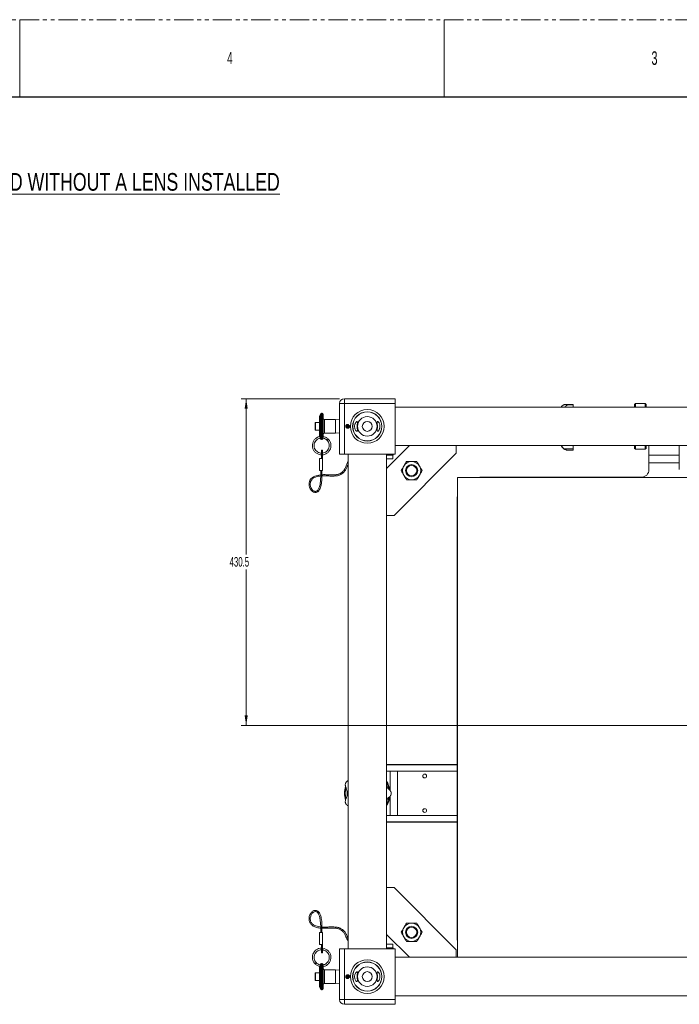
# Model space of a CAD drawing. Header units: millimetres. Extents: x 0 to 1118, y 0 to 864.
# Tile 9 of 10: x 559 to 776, y 539 to 864. Entities that reach past the tile are written whole.
import ezdxf

# ---------------------------------------------------------------- set-up
doc = ezdxf.new("R2010")
doc.units = ezdxf.units.MM
doc.linetypes.add('PHANTOM', pattern=[12.7, 6.35, -1.27, 1.27, -1.27, 1.27, -1.27])
doc.styles.add('SLDTEXTSTYLE0', font='TXT', dxfattribs={"width": 0.75})
doc.styles.add('SLDTEXTSTYLE1', font='TXT', dxfattribs={"width": 0.6})
doc.styles.add('SLDTEXTSTYLE3', font='TXT', dxfattribs={"width": 0.605})
doc.dimstyles.new('SLDDIMSTYLE0', dxfattribs={"dimtxt": 3.175, "dimasz": 3.302, "dimexe": 0, "dimexo": 0.0625, "dimgap": 0.79375, "dimtad": 0, "dimtih": 1, "dimtoh": 1, "dimdec": 1, "dimlfac": 4, "dimrnd": 1e-09, "dimzin": 12, "dimdsep": 46, "dimtxsty": 'SLDTEXTSTYLE3', "dimsah": 1, "dimcen": 0.09, "dimadec": 0, "dimazin": 3, "dimtfac": 1, "dimtofl": 0, "dimtmove": 0, "dimatfit": 3, "dimfxl": 1, "dimfrac": 2, "dimtolj": 1, "dimtzin": 12, "dimarcsym": 0})

# ---------------------------------------------------------------- blocks, each defined once
blk = doc.blocks.new('_D_3')
at = {"color": 7, "linetype": 'Continuous', "lineweight": 0}
for p, q in [((664.07, 738.76), (631.73, 738.76)), ((633.33, 738.76), (633.33, 687.39)), ((633.33, 631.13), (633.33, 682.51)), ((807.47, 631.13), (631.73, 631.13))]:
    blk.add_line(p, q, dxfattribs=at)
for points in [[(633.33, 738.76), (632.82, 735.46), (633.84, 735.46)], [(633.33, 631.13), (633.84, 634.44), (632.82, 634.44)]]:
    blk.add_solid(points, dxfattribs=at)
at = {"color": 7, "linetype": 'Continuous', "lineweight": 0, "insert": (627.87, 686.61), "char_height": 3.175, "attachment_point": 1, "style": 'SLDTEXTSTYLE3'}
blk.add_mtext('430.5', dxfattribs=at)

msp = doc.modelspace()

# ---------------------------------------------------------------- linework, layer by layer
at = {"color": 7, "linetype": 'PHANTOM', "lineweight": 0}
msp.add_line((0, 863.6), (1117.6, 863.6), dxfattribs=at)
at = {"color": 7, "linetype": 'Continuous', "lineweight": 0}
for p, q in [((558.8, 863.6), (558.8, 838.2)), ((698.5, 863.6), (698.5, 838.2))]:
    msp.add_line(p, q, dxfattribs=at)
at = {"color": 7, "linetype": 'Continuous', "lineweight": 30}
msp.add_line((12.7, 838.2), (1104.9, 838.2), dxfattribs=at)
at = {"color": 7, "linetype": 'Continuous', "lineweight": 15}
for p, q in [((664.085, 720.514), (664.085, 737.176)), ((664.085, 737.176), (665.672, 737.176)), ((665.672, 737.176), (665.672, 738.764)), ((665.672, 738.764), (682.335, 738.764)), ((665.672, 737.176), (665.672, 720.514)), ((682.335, 737.176), (665.672, 737.176)), ((682.335, 738.764), (682.335, 737.176)), ((682.335, 720.514), (682.335, 737.176)), ((737.892, 736.714), (737.988, 736.765)), ((737.988, 736.765), (738.074, 736.788)), ((741.043, 736.883), (738.604, 736.883)), ((739.23, 736.747), (739.23, 736.721)), ((739.23, 736.747), (741.042, 736.747)), ((741.042, 736.721), (739.23, 736.721)), ((741.042, 736.721), (741.042, 736.747)), ((761.502, 737.139), (761.252, 736.889)), ((761.252, 735.989), (761.252, 736.889)), ((764.752, 737.139), (761.502, 737.139)), ((761.502, 737.139), (761.502, 735.989)), ((765.002, 736.889), (764.752, 737.139)), ((764.752, 735.989), (764.752, 737.139)), ((765.002, 736.889), (765.002, 735.989)), ((657.806, 733.712), (657.504, 732.882)), ((658.298, 733.973), (658.179, 733.973)), ((658.695, 733.576), (658.695, 725.703)), ((939.085, 735.989), (682.335, 735.989)), ((656.016, 730.546), (656.016, 730.788)), ((656.016, 728.49), (656.016, 730.546)), ((657.504, 730.884), (656.111, 730.884)), ((657.504, 726.4), (657.504, 732.882)), ((662.764, 731.921), (659.092, 731.921)), ((664.049, 731.786), (662.764, 731.921)), ((662.764, 727.357), (662.764, 731.921)), ((664.085, 731.75), (664.049, 731.786)), ((664.049, 729.639), (664.049, 731.786)), ((664.085, 731.75), (664.085, 727.527)), ((664.085, 731.134), (664.085, 731.134)), ((666.385, 730.155), (666.513, 729.969)), ((666.513, 729.969), (666.527, 729.948)), ((666.738, 730.039), (666.738, 730.264)), ((666.738, 730.014), (666.738, 730.039)), ((656.111, 728.394), (657.504, 728.394)), ((659.092, 727.357), (662.764, 727.357)), ((662.764, 727.357), (664.049, 727.492)), ((664.049, 727.492), (664.049, 729.639)), ((664.049, 727.492), (664.085, 727.527)), ((664.085, 728.144), (664.085, 728.144)), ((656.024, 725.474), (655.952, 725.388)), ((657.765, 725.679), (657.806, 725.566)), ((658.179, 725.305), (658.298, 725.305)), ((658.695, 725.69), (658.695, 725.703)), ((679.56, 715.789), (687.06, 723.289)), ((682.335, 723.289), (939.085, 723.289)), ((702.52, 720.789), (702.52, 723.289)), ((761.252, 722.389), (761.252, 723.289)), ((761.502, 723.289), (761.502, 722.139)), ((764.752, 722.139), (764.752, 723.289)), ((765.002, 723.289), (765.002, 722.389)), ((765.952, 720.139), (765.952, 723.289)), ((775.952, 723.289), (775.952, 720.139)), ((658.473, 721.829), (658.139, 721.829)), ((658.139, 720.032), (658.139, 721.829)), ((658.139, 720.032), (658.473, 720.032)), ((658.139, 719.051), (658.139, 720.032)), ((658.473, 720.032), (658.473, 721.829)), ((658.473, 719.051), (658.473, 720.032)), ((665.672, 720.514), (664.085, 720.514)), ((682.335, 720.514), (665.672, 720.514)), ((666.86, 720.514), (666.86, 557.514)), ((679.56, 557.514), (679.56, 720.514)), ((679.978, 720.181), (679.56, 720.181)), ((679.978, 720.181), (679.978, 720.514)), ((681.775, 720.181), (679.978, 720.181)), ((681.647, 718.931), (681.647, 720.181)), ((681.775, 720.181), (681.775, 720.514)), ((682.06, 700.328), (702.52, 720.789)), ((741.042, 722.271), (737.988, 722.271)), ((739.23, 721.764), (739.23, 721.764)), ((739.23, 721.764), (741.042, 721.764)), ((741.042, 721.764), (739.23, 721.764)), ((761.252, 722.389), (761.502, 722.139)), ((761.502, 722.139), (764.752, 722.139)), ((764.752, 722.139), (765.002, 722.389)), ((765.952, 720.139), (775.952, 720.139)), ((765.952, 717.639), (765.952, 720.139)), ((775.952, 720.139), (775.952, 717.639)), ((657.481, 719.051), (657.481, 715.082)), ((658.473, 719.051), (657.481, 719.051)), ((658.473, 715.082), (658.473, 719.051)), ((679.56, 718.931), (681.647, 718.931)), ((775.952, 717.639), (765.952, 717.639)), ((765.952, 717.639), (765.952, 715.386)), ((775.952, 715.386), (775.952, 717.639)), ((658.473, 715.082), (657.481, 715.082)), ((657.877, 715.082), (657.877, 713.272)), ((658.274, 713.272), (658.274, 715.082)), ((658.274, 713.272), (657.877, 713.272)), ((702.935, 712.761), (702.935, 554.739)), ((931.435, 712.761), (702.935, 712.761)), ((763.452, 712.886), (710.31, 712.886)), ((702.81, 705.386), (702.81, 561.386)), ((679.56, 700.328), (682.06, 700.328)), ((702.81, 618.291), (679.56, 618.291)), ((680.71, 616.041), (679.56, 616.041)), ((680.71, 609.749), (680.71, 616.041)), ((680.71, 616.041), (683.21, 616.041)), ((683.21, 616.041), (683.21, 601.491)), ((702.81, 616.041), (683.21, 616.041)), ((680.71, 601.491), (680.71, 607.778)), ((680.71, 601.491), (679.56, 601.491)), ((683.21, 601.491), (680.71, 601.491)), ((683.21, 601.491), (702.81, 601.491)), ((702.81, 599.241), (679.56, 599.241)), ((679.56, 577.699), (682.06, 577.699)), ((682.06, 577.699), (702.52, 557.239)), ((657.877, 564.756), (657.877, 562.946)), ((658.274, 564.756), (657.877, 564.756)), ((658.274, 562.946), (658.274, 564.756)), ((658.473, 562.946), (657.481, 562.946)), ((657.481, 558.977), (657.481, 562.946)), ((658.473, 562.946), (658.473, 558.977)), ((679.56, 562.239), (687.06, 554.739)), ((658.473, 558.977), (657.481, 558.977)), ((658.139, 558.977), (658.139, 557.996)), ((658.139, 557.996), (658.139, 556.199)), ((658.139, 557.996), (658.473, 557.996)), ((658.473, 558.977), (658.473, 557.996)), ((658.473, 557.996), (658.473, 556.199)), ((681.647, 559.097), (679.56, 559.097)), ((681.647, 557.847), (681.647, 559.097)), ((658.139, 556.199), (658.473, 556.199)), ((664.085, 540.851), (664.085, 557.514)), ((664.085, 557.514), (665.672, 557.514)), ((665.672, 557.514), (665.672, 540.851)), ((682.335, 557.514), (665.672, 557.514)), ((679.978, 557.847), (679.56, 557.847)), ((679.978, 557.847), (679.978, 557.514)), ((681.775, 557.847), (679.978, 557.847)), ((681.775, 557.514), (681.775, 557.847)), ((682.335, 557.514), (682.335, 540.851)), ((939.085, 554.739), (682.335, 554.739)), ((702.52, 557.239), (702.52, 554.739)), ((657.504, 545.145), (657.504, 551.627)), ((657.806, 552.462), (657.765, 552.349)), ((658.298, 552.723), (658.179, 552.723)), ((658.695, 552.324), (658.695, 544.452)), ((660.344, 552.554), (660.387, 552.613)), ((656.016, 547.24), (656.016, 549.538)), ((657.504, 549.633), (656.111, 549.633)), ((662.764, 550.671), (659.092, 550.671)), ((664.049, 550.536), (662.764, 550.671)), ((662.764, 548.389), (662.764, 550.671)), ((662.764, 546.107), (662.764, 548.389)), ((664.085, 550.5), (664.049, 550.536)), ((664.049, 546.242), (664.049, 550.536)), ((664.085, 550.5), (664.085, 548.389)), ((664.085, 549.884), (664.085, 549.884)), ((664.085, 548.389), (664.085, 546.277)), ((666.385, 548.905), (666.513, 548.719)), ((666.513, 548.719), (666.527, 548.698)), ((666.738, 548.789), (666.738, 549.014)), ((666.738, 548.764), (666.738, 548.789)), ((656.111, 547.144), (657.504, 547.144)), ((657.504, 545.145), (657.806, 544.316)), ((659.092, 546.107), (662.764, 546.107)), ((662.764, 546.107), (664.049, 546.242)), ((664.049, 546.242), (664.085, 546.277)), ((664.085, 546.894), (664.085, 546.894)), ((658.179, 544.055), (658.298, 544.055)), ((682.335, 542.039), (939.085, 542.039)), ((665.672, 540.851), (664.085, 540.851)), ((665.672, 539.264), (665.672, 540.851)), ((665.672, 540.851), (682.335, 540.851)), ((682.335, 539.264), (665.672, 539.264)), ((682.335, 540.851), (682.335, 539.264))]:
    msp.add_line(p, q, dxfattribs=at)
at = {"color": 9, "linetype": 'Continuous', "lineweight": 15}
for p, q in [((657.806, 729.639), (657.806, 733.712)), ((658.179, 733.973), (658.179, 725.305)), ((658.298, 725.305), (658.298, 733.973)), ((656.111, 730.884), (656.111, 730.622)), ((656.111, 730.622), (656.111, 728.394)), ((659.092, 731.921), (659.092, 727.357)), ((657.806, 725.566), (657.806, 729.639)), ((702.81, 618.166), (679.56, 618.166)), ((702.81, 599.366), (679.56, 599.366)), ((657.806, 544.316), (657.806, 552.462)), ((658.179, 552.723), (658.179, 548.389)), ((658.298, 548.389), (658.298, 552.723)), ((656.111, 549.633), (656.111, 547.144)), ((658.179, 548.389), (658.179, 544.055)), ((658.298, 544.055), (658.298, 548.389)), ((659.092, 550.671), (659.092, 548.389)), ((659.092, 548.389), (659.092, 546.107))]:
    msp.add_line(p, q, dxfattribs=at)
at = {"color": 7, "linetype": 'Continuous', "lineweight": 15, "flags": 128}
for points in [[(666.754, 730.042), (666.743, 729.873), (666.739, 729.697), (666.738, 729.654), (666.738, 729.643), (666.738, 729.64), (666.738, 729.639), (666.738, 729.639), (666.738, 729.639), (666.738, 729.639), (666.738, 729.639)], [(666.869, 729.99), (666.862, 729.827), (666.869, 729.288)], [(659.953, 725.083), (659.953, 725.083), (659.968, 725.098), (660.01, 725.14), (660.074, 725.204), (660.149, 725.279), (660.223, 725.353), (660.287, 725.417), (660.329, 725.459), (660.344, 725.474), (660.344, 725.474)], [(657.877, 713.688), (657.2, 713.615), (655.988, 713.28), (655.475, 713.029), (655.021, 712.714), (654.634, 712.33), (654.33, 711.878), (654.139, 711.415), (654.05, 711.023), (654.02, 710.639), (654.059, 710.109), (654.211, 709.521), (654.424, 709.047), (654.674, 708.66), (655.051, 708.255), (655.495, 707.961), (655.939, 707.825), (656.429, 707.852), (656.892, 708.073), (657.242, 708.411), (657.503, 708.803), (657.674, 709.156), (657.844, 709.622), (658.005, 710.227), (658.143, 711.009), (658.226, 712.01), (658.274, 713.272), (658.274, 713.272)], [(710.31, 712.886), (709.47, 712.839), (708.946, 712.761)], [(702.935, 706.75), (702.857, 706.226), (702.81, 705.386)], [(657.863, 564.727), (657.628, 564.749), (657.002, 564.854), (655.914, 565.215), (655.465, 565.475), (655.081, 565.796), (654.773, 566.178), (654.561, 566.602), (654.458, 566.976), (654.419, 567.312), (654.44, 567.778), (654.568, 568.327), (654.763, 568.774), (654.994, 569.134), (655.349, 569.505), (655.745, 569.744), (656.138, 569.818), (656.343, 569.788), (656.542, 569.707), (656.874, 569.437), (657.12, 569.096), (657.281, 568.782), (657.445, 568.352), (657.604, 567.775), (657.743, 567.013), (657.829, 566.022), (657.877, 564.756), (657.877, 564.756)], [(702.81, 561.386), (702.857, 560.547), (702.935, 560.023)], [(656.024, 552.554), (656.039, 552.569), (656.082, 552.611), (656.145, 552.675), (656.22, 552.749)], [(656.22, 552.749), (656.294, 552.824), (656.358, 552.887), (656.4, 552.93), (656.415, 552.945), (656.415, 552.945)], [(666.753, 548.776), (666.743, 548.623), (666.739, 548.447), (666.738, 548.404), (666.738, 548.393), (666.738, 548.39), (666.738, 548.389), (666.738, 548.389), (666.738, 548.389), (666.738, 548.389), (666.738, 548.389)], [(666.869, 548.74), (666.862, 548.201), (666.869, 548.038)]]:
    msp.add_lwpolyline(points, dxfattribs=at)
at = {"color": 7, "linetype": 'Continuous', "lineweight": 15}
for centre, radius in [((673.21, 729.639), 5.575), ((673.21, 729.639), 4.825), ((673.21, 729.639), 4.762), ((666.738, 729.639), 0.625), ((673.21, 729.639), 3.21), ((673.21, 729.639), 1.64), ((687.8, 715.049), 2), ((687.8, 715.049), 1.693), ((692.122, 614.454), 0.625), ((692.122, 603.079), 0.625), ((687.8, 562.979), 2), ((687.8, 562.979), 1.693), ((673.21, 548.389), 5.575), ((673.21, 548.389), 4.825), ((673.21, 548.389), 4.763), ((673.21, 548.389), 3.21), ((666.738, 548.389), 0.625), ((673.21, 548.389), 1.64)]:
    msp.add_circle(centre, radius, dxfattribs=at)
for centre, radius, start, end in [((665.672, 737.176), 1.588, 90, 180), ((658.179, 733.576), 0.397, 90, 160), ((658.298, 733.576), 0.397, 0, 90), ((739.386, 735.019), 2.5, 150.92321, 157.16718), ((656.111, 730.788), 0.0953, 90, 180), ((659.092, 732.318), 0.397, 180, 270), ((666.738, 729.639), 0.4, 124.37747, 90), ((666.738, 729.639), 0.375, 124.37747, 90), ((656.111, 728.49), 0.0953, 180, 270), ((659.092, 726.96), 0.397, 90, 180), ((672.034, 729.644), 5.296, 180.05507, 184.03317), ((658.179, 725.702), 0.397, 200, 270), ((658.298, 725.702), 0.397, 270, 0), ((739.386, 724.259), 2.5, 202.83282, 250.72), ((687.8, 715.049), 3, 90, 150), ((687.8, 715.049), 3, 30, 90), ((687.8, 715.049), 3, 150, 210), ((687.8, 715.049), 3, 210, 270), ((687.8, 715.049), 3, 270, 330), ((687.8, 715.049), 3, 330, 30), ((763.452, 715.386), 2.5, 270, 0), ((673.21, 608.766), 7.5, 162.66443, 197.0811), ((673.21, 608.766), 7.25, 164.93648, 194.8351), ((673.21, 608.766), 7.875, 154.06427, 154.50716), ((673.21, 608.766), 7.5, 8.63684, 32.14905), ((673.21, 608.766), 7.25, 10.96887, 28.85283), ((673.21, 608.766), 7.5, 327.85095, 351.76598), ((673.21, 608.766), 7.25, 331.14717, 349.00133), ((673.21, 608.766), 7.875, 359.77856, 0.22144), ((673.21, 608.766), 7.875, 205.49284, 205.93573), ((687.8, 562.979), 3, 150, 210), ((687.8, 562.979), 3, 90, 150), ((687.8, 562.979), 3, 30, 90), ((687.8, 562.979), 3, 330, 30), ((687.8, 562.979), 3, 210, 270), ((687.8, 562.979), 3, 270, 330), ((658.179, 552.326), 0.397, 90, 160), ((658.298, 552.326), 0.397, 0, 90), ((656.111, 549.538), 0.0953, 90, 180), ((659.092, 551.068), 0.397, 180, 270), ((666.738, 548.389), 0.4, 124.37747, 90), ((666.738, 548.389), 0.375, 124.37747, 90), ((656.111, 547.24), 0.0953, 180, 270), ((659.092, 545.71), 0.397, 90, 180), ((658.179, 544.452), 0.397, 200, 270), ((658.298, 544.452), 0.397, 270, 0), ((665.672, 540.851), 1.588, 180, 270)]:
    msp.add_arc(centre, radius, start, end, dxfattribs=at)
for points, knots in [([(737.824, 736.686), (737.673, 736.595), (737.373, 736.414), (737.225, 736.257), (737.208, 736.24), (737.201, 736.233)], [0, 0, 0, 0, 0.3718711, 0.7411904, 1, 1, 1, 1]), ([(739.23, 736.747), (739.217, 736.758), (739.154, 736.809), (738.893, 736.865), (738.554, 736.897), (738.167, 736.846), (737.933, 736.737), (737.824, 736.686)], [0, 0, 0, 0, 0.0434535, 0.212824, 0.4855567, 0.7581259, 1, 1, 1, 1]), ([(738.206, 735.989), (738.251, 736.032), (738.414, 736.185), (738.682, 736.38), (738.957, 736.551), (739.127, 736.646), (739.208, 736.693), (739.225, 736.715), (739.23, 736.721)], [0, 0, 0, 0, 0.1328894, 0.47743, 0.7500801, 0.8982406, 0.9712248, 1, 1, 1, 1]), ([(741.042, 736.747), (741.042, 736.791), (741.042, 736.87), (741.042, 736.874), (741.042, 736.876)], [0, 0, 0, 0, 0.5522051, 1, 1, 1, 1]), ([(741.042, 735.989), (741.042, 736.018), (741.042, 736.145), (741.042, 736.34), (741.042, 736.564), (741.042, 736.669), (741.042, 736.721)], [0, 0, 0, 0, 0.0921712, 0.3947852, 0.6973922, 1, 1, 1, 1]), ([(669.705, 731.209), (669.763, 731.227), (669.878, 731.262), (669.954, 731.109), (669.954, 730.816), (669.914, 730.404), (669.879, 729.898), (669.88, 729.355), (669.917, 728.846), (669.957, 728.423), (669.949, 728.138), (669.858, 728.019), (669.694, 728.055), (669.472, 728.245), (669.233, 728.608), (669.057, 729.118), (669.006, 729.662), (669.062, 730.146), (669.194, 730.566), (669.39, 730.926), (669.577, 731.132), (669.677, 731.192), (669.705, 731.209)], [0, 0, 0, 0, 0.0509719, 0.1021217, 0.1499917, 0.1989986, 0.250939, 0.3028632, 0.3539079, 0.4058379, 0.4577613, 0.5065071, 0.5545554, 0.6077934, 0.6679848, 0.7282776, 0.7798446, 0.8245055, 0.8692973, 0.9194492, 0.9772082, 1, 1, 1, 1]), ([(677.146, 730.703), (677.206, 730.57), (677.325, 730.302), (677.408, 729.797), (677.388, 729.304), (677.283, 728.863), (677.109, 728.477), (676.88, 728.171), (676.647, 728.011), (676.497, 728.058), (676.458, 728.29), (676.482, 728.645), (676.525, 729.106), (676.545, 729.639), (676.525, 730.174), (676.481, 730.648), (676.457, 731.011), (676.503, 731.217), (676.632, 731.26), (676.825, 731.152), (677.012, 730.944), (677.115, 730.758), (677.146, 730.703)], [0, 0, 0, 0, 0.0509717, 0.1021837, 0.1483369, 0.1923238, 0.2400253, 0.2949547, 0.3561061, 0.4148523, 0.4651744, 0.5129339, 0.5635392, 0.6158584, 0.6671969, 0.7184935, 0.7708242, 0.8214145, 0.8691062, 0.9190143, 0.9758267, 1, 1, 1, 1]), ([(657.545, 726.298), (657.538, 726.297), (657.224, 726.278), (656.629, 725.977), (655.876, 725.398), (655.353, 724.584), (655.101, 723.662), (655.14, 722.701), (655.476, 721.799), (656.068, 721.042), (656.86, 720.518), (657.591, 720.258), (658.026, 720.287), (658.139, 720.294)], [0, 0, 0, 0, 0.002183, 0.1065579, 0.2151198, 0.322856, 0.4266085, 0.5341128, 0.6426094, 0.7471248, 0.8529459, 0.9618231, 1, 1, 1, 1]), ([(658.139, 720.837), (657.946, 720.844), (657.489, 720.86), (656.831, 721.167), (656.24, 721.676), (655.831, 722.349), (655.649, 723.119), (655.712, 723.901), (656.007, 724.629), (656.515, 725.227), (657.12, 725.63), (657.559, 725.717), (657.74, 725.754)], [0, 0, 0, 0, 0.07864435, 0.18581827, 0.28883325, 0.39456641, 0.50239181, 0.60707852, 0.71067883, 0.81817613, 0.92460145, 1, 1, 1, 1]), ([(656.062, 724.628), (656.074, 724.651), (656.163, 724.822), (656.298, 724.962), (656.415, 725.083)], [0, 0, 0, 0, 0.1317213, 1, 1, 1, 1]), ([(657.504, 726.4), (657.504, 726.4), (657.504, 726.4), (657.505, 726.399), (657.505, 726.397), (657.506, 726.396), (657.506, 726.396)], [0, 0, 0, 0, 0.3470947, 0.6963556, 0.8703686, 1, 1, 1, 1]), ([(657.508, 726.391), (657.51, 726.386), (657.518, 726.365), (657.55, 726.285), (657.59, 726.179), (657.618, 726.102), (657.629, 726.072)], [0, 0, 0, 0, 0.0978859, 0.4251979, 0.7747558, 1, 1, 1, 1]), ([(657.629, 726.072), (657.636, 726.053), (657.647, 726.025), (657.656, 725.998), (657.659, 725.989)], [0, 0, 0, 0, 0.6808896, 1, 1, 1, 1]), ([(657.659, 725.989), (657.674, 725.948), (657.703, 725.864), (657.739, 725.759), (657.762, 725.69), (657.764, 725.682), (657.766, 725.678)], [0, 0, 0, 0, 0.2447222, 0.5072573, 0.7835974, 1, 1, 1, 1]), ([(658.473, 720.304), (658.564, 720.304), (658.949, 720.303), (659.587, 720.567), (660.198, 720.983), (660.636, 721.465), (660.96, 721.981), (661.157, 722.538), (661.239, 723.067), (661.244, 723.529), (661.17, 724.028), (660.999, 724.54), (660.731, 725.041), (660.474, 725.328), (660.344, 725.474)], [0, 0, 0, 0, 0.0395656, 0.1671995, 0.2906563, 0.3600685, 0.4488754, 0.5540895, 0.6144627, 0.6814061, 0.7544991, 0.832893, 0.9152896, 1, 1, 1, 1]), ([(659.953, 725.083), (660.125, 724.876), (660.454, 724.48), (660.671, 723.781), (660.703, 723.162), (660.613, 722.658), (660.464, 722.259), (660.211, 721.809), (659.775, 721.336), (659.142, 720.952), (658.68, 720.878), (658.473, 720.845)], [0, 0, 0, 0, 0.1435855, 0.2737994, 0.3846769, 0.474193, 0.5464257, 0.6127555, 0.7499844, 0.8882905, 1, 1, 1, 1]), ([(660.759, 724.943), (660.584, 725.178), (660.22, 725.665), (659.472, 726.146), (658.912, 726.256), (658.663, 726.305)], [0, 0, 0, 0, 0.3395278, 0.7058525, 1, 1, 1, 1]), ([(658.704, 725.759), (658.708, 725.759), (658.975, 725.745), (659.45, 725.514), (659.817, 725.187), (659.988, 725.034)], [0, 0, 0, 0, 0.008254, 0.5359379, 1, 1, 1, 1]), ([(737.988, 722.271), (737.823, 722.427), (737.494, 722.738), (737.317, 723.111), (737.279, 723.269), (737.274, 723.289)], [0, 0, 0, 0, 0.4678153, 0.9329894, 1, 1, 1, 1]), ([(741.042, 723.289), (741.042, 723.216), (741.042, 722.953), (741.042, 722.557), (741.042, 722.271)], [0, 0, 0, 0, 0.2767716, 1, 1, 1, 1]), ([(739.23, 721.764), (739.216, 721.765), (739.175, 721.768), (738.972, 721.793), (738.67, 721.875), (738.303, 722.042), (738.084, 722.202), (737.988, 722.271)], [0, 0, 0, 0, 0.0516715, 0.1596971, 0.463334, 0.7669971, 1, 1, 1, 1]), ([(741.042, 721.764), (741.042, 721.772), (741.042, 721.789), (741.042, 721.894), (741.042, 722.051), (741.042, 722.198), (741.042, 722.271)], [0, 0, 0, 0, 0.2499946, 0.4999973, 0.7500001, 1, 1, 1, 1]), ([(666.86, 718.041), (666.859, 718.041), (666.765, 717.864), (666.613, 717.499), (666.382, 716.953), (666.156, 716.409), (665.912, 715.88), (665.641, 715.391), (665.342, 714.968), (665.059, 714.663), (664.804, 714.444), (664.569, 714.275), (664.266, 714.101), (663.877, 713.935), (663.373, 713.793), (662.729, 713.704), (662.016, 713.672), (661.262, 713.674), (660.564, 713.698), (659.923, 713.723), (659.363, 713.734), (658.816, 713.736), (658.458, 713.723), (658.274, 713.717)], [0, 0, 0, 0, 0.0004128, 0.0784119, 0.1595552, 0.2424638, 0.3252705, 0.4043314, 0.4723123, 0.5289977, 0.5559246, 0.5864184, 0.6197208, 0.6550269, 0.6918442, 0.731911, 0.7764501, 0.8179331, 0.8641581, 0.9002394, 0.9328305, 0.9654167, 1, 1, 1, 1]), ([(658.274, 713.335), (658.364, 713.339), (658.616, 713.353), (659.071, 713.349), (659.728, 713.326), (660.489, 713.299), (661.293, 713.278), (661.979, 713.275), (662.575, 713.299), (663.109, 713.351), (663.617, 713.446), (664.074, 713.585), (664.475, 713.761), (664.936, 714.03), (665.362, 714.391), (665.722, 714.811), (666, 715.22), (666.237, 715.643), (666.486, 716.163), (666.686, 716.646), (666.818, 716.963), (666.86, 717.063)], [0, 0, 0, 0, 0.0183949, 0.0515621, 0.092246, 0.1513686, 0.2042766, 0.2507533, 0.2856572, 0.3215724, 0.3587512, 0.3962942, 0.4348704, 0.4750191, 0.5546649, 0.6265327, 0.6905096, 0.7603373, 0.837199, 0.9487331, 1, 1, 1, 1]), ([(686.068, 718.049), (685.927, 717.805), (685.643, 717.313), (685.35, 716.805), (685.202, 716.549)], [0, 0, 0, 0, 0.495458, 1, 1, 1, 1]), ([(687.8, 718.049), (687.51, 718.049), (686.923, 718.049), (686.355, 718.049), (686.068, 718.049)], [0, 0, 0, 0, 0.4945111, 1, 1, 1, 1]), ([(689.532, 718.049), (689.251, 718.049), (688.683, 718.049), (688.096, 718.049), (687.8, 718.049)], [0, 0, 0, 0, 0.4954553, 1, 1, 1, 1]), ([(690.398, 716.549), (690.253, 716.8), (689.959, 717.308), (689.675, 717.8), (689.532, 718.049)], [0, 0, 0, 0, 0.49450931, 1, 1, 1, 1]), ([(685.202, 716.549), (685.057, 716.297), (684.763, 715.789), (684.479, 715.297), (684.336, 715.049)], [0, 0, 0, 0, 0.49450931, 1, 1, 1, 1]), ([(684.336, 715.049), (684.476, 714.805), (684.76, 714.313), (685.054, 713.805), (685.202, 713.549)], [0, 0, 0, 0, 0.4954582, 1, 1, 1, 1]), ([(685.202, 713.549), (685.347, 713.297), (685.64, 712.789), (685.924, 712.297), (686.068, 712.049)], [0, 0, 0, 0, 0.49450931, 1, 1, 1, 1]), ([(689.532, 712.049), (689.672, 712.292), (689.956, 712.784), (690.25, 713.292), (690.398, 713.549)], [0, 0, 0, 0, 0.495458, 1, 1, 1, 1]), ([(691.264, 715.049), (691.123, 715.292), (690.839, 715.784), (690.546, 716.292), (690.398, 716.549)], [0, 0, 0, 0, 0.495458, 1, 1, 1, 1]), ([(690.398, 713.549), (690.543, 713.8), (690.836, 714.308), (691.12, 714.8), (691.264, 715.049)], [0, 0, 0, 0, 0.4945111, 1, 1, 1, 1]), ([(657.877, 713.272), (657.864, 712.835), (657.841, 712.052), (657.76, 711.001), (657.6, 710.19), (657.415, 709.549), (657.191, 709.027), (656.914, 708.602), (656.618, 708.345), (656.351, 708.232), (656.126, 708.199), (655.894, 708.227), (655.617, 708.328), (655.331, 708.52), (655.035, 708.822), (654.765, 709.217), (654.543, 709.718), (654.416, 710.28), (654.408, 710.809), (654.49, 711.242), (654.62, 711.588), (654.798, 711.907), (655.062, 712.233), (655.428, 712.544), (655.89, 712.816), (656.436, 713.036), (657.031, 713.189), (657.508, 713.27), (657.787, 713.295), (657.863, 713.302)], [0, 0, 0, 0, 0.085601, 0.1532077, 0.2060802, 0.2474115, 0.2844055, 0.3183414, 0.3491812, 0.3650563, 0.3821487, 0.4012482, 0.4199529, 0.45254, 0.4823557, 0.5188386, 0.5639601, 0.6098858, 0.6540495, 0.689121, 0.7149275, 0.743003, 0.7762608, 0.8134972, 0.853284, 0.8963869, 0.9423678, 0.9843619, 1, 1, 1, 1]), ([(686.068, 712.049), (686.349, 712.049), (686.917, 712.049), (687.504, 712.049), (687.8, 712.049)], [0, 0, 0, 0, 0.4954595, 1, 1, 1, 1]), ([(687.8, 712.049), (688.09, 712.049), (688.677, 712.049), (689.245, 712.049), (689.532, 712.049)], [0, 0, 0, 0, 0.4945111, 1, 1, 1, 1]), ([(666.101, 612.156), (666.091, 612.132), (666.04, 612.014), (665.984, 611.812), (665.951, 611.484), (666.003, 611.124), (666.112, 610.897), (666.163, 610.789)], [0, 0, 0, 0, 0.0434538, 0.2128261, 0.4855564, 0.7581302, 1, 1, 1, 1]), ([(666.163, 610.789), (666.254, 610.575), (666.435, 610.148), (666.587, 609.42), (666.626, 608.782), (666.595, 608.237), (666.493, 607.63), (666.304, 607.035), (666.149, 606.717), (666.084, 606.583)], [0, 0, 0, 0, 0.1762086, 0.3512122, 0.4738869, 0.5868978, 0.6998145, 0.8743722, 1, 1, 1, 1]), ([(666.86, 612.894), (666.817, 612.877), (666.663, 612.819), (666.468, 612.663), (666.297, 612.481), (666.203, 612.344), (666.155, 612.263), (666.134, 612.222), (666.128, 612.211)], [0, 0, 0, 0, 0.1328823, 0.4774204, 0.7500765, 0.8982368, 0.9712172, 1, 1, 1, 1]), ([(680.577, 609.891), (680.421, 610.018), (680.111, 610.271), (679.738, 610.669), (679.58, 610.914), (679.56, 610.945)], [0, 0, 0, 0, 0.4678154, 0.9329875, 1, 1, 1, 1]), ([(681.085, 608.797), (681.083, 608.824), (681.08, 608.909), (681.055, 609.095), (680.973, 609.372), (680.807, 609.663), (680.647, 609.822), (680.577, 609.891)], [0, 0, 0, 0, 0.0516733, 0.1596908, 0.4633306, 0.7669914, 1, 1, 1, 1]), ([(666.084, 606.583), (666.045, 606.471), (665.968, 606.245), (665.958, 605.925), (665.995, 605.678), (666.044, 605.519), (666.077, 605.431), (666.096, 605.389), (666.101, 605.377)], [0, 0, 0, 0, 0.2841817, 0.5686054, 0.7936848, 0.9159925, 0.9762384, 1, 1, 1, 1]), ([(679.56, 606.584), (679.592, 606.632), (679.727, 606.838), (680.035, 607.181), (680.296, 607.408), (680.436, 607.532)], [0, 0, 0, 0, 0.1234776, 0.525595, 1, 1, 1, 1]), ([(680.436, 607.532), (680.527, 607.604), (680.708, 607.748), (680.901, 608.024), (681.017, 608.29), (681.065, 608.506), (681.081, 608.634), (681.084, 608.709), (681.085, 608.736)], [0, 0, 0, 0, 0.2357602, 0.4717678, 0.7239314, 0.8773572, 0.9550077, 1, 1, 1, 1]), ([(666.128, 605.322), (666.14, 605.299), (666.2, 605.186), (666.324, 605.017), (666.546, 604.79), (666.759, 604.683), (666.86, 604.633)], [0, 0, 0, 0, 0.0597371, 0.2925692, 0.6674906, 1, 1, 1, 1]), ([(658.274, 564.756), (658.261, 565.197), (658.237, 565.99), (658.156, 567.059), (657.995, 567.891), (657.807, 568.558), (657.579, 569.113), (657.291, 569.586), (656.919, 569.969), (656.439, 570.214), (655.897, 570.233), (655.418, 570.052), (655.042, 569.782), (654.726, 569.454), (654.431, 569.028), (654.185, 568.491), (654.033, 567.883), (654.004, 567.294), (654.077, 566.797), (654.206, 566.395), (654.38, 566.04), (654.632, 565.68), (654.985, 565.324), (655.438, 565.003), (655.981, 564.735), (656.589, 564.533), (657.217, 564.402), (657.653, 564.344), (657.862, 564.332), (657.877, 564.331)], [0, 0, 0, 0, 0.0780232, 0.1400449, 0.1890145, 0.2278931, 0.2627647, 0.2957631, 0.3271573, 0.3597037, 0.3958005, 0.4308792, 0.4602496, 0.4882921, 0.5225883, 0.5646506, 0.6077288, 0.6500177, 0.6855201, 0.7115687, 0.73695, 0.7667836, 0.8012197, 0.8378371, 0.8767912, 0.9186696, 0.9606323, 0.9970698, 1, 1, 1, 1]), ([(666.86, 560.964), (666.847, 560.994), (666.746, 561.231), (666.578, 561.652), (666.321, 562.22), (666.051, 562.728), (665.748, 563.184), (665.45, 563.535), (665.155, 563.812), (664.851, 564.046), (664.484, 564.264), (664.046, 564.453), (663.548, 564.601), (662.933, 564.702), (662.176, 564.752), (661.372, 564.751), (660.616, 564.732), (659.992, 564.712), (659.456, 564.693), (658.892, 564.673), (658.5, 564.684), (658.274, 564.691)], [0, 0, 0, 0, 0.015329, 0.1216713, 0.2107619, 0.2976166, 0.3743299, 0.439369, 0.4773253, 0.5195039, 0.5670987, 0.605506, 0.6458282, 0.6888806, 0.7360418, 0.7960876, 0.8459128, 0.8850716, 0.9203985, 0.9541021, 1, 1, 1, 1]), ([(658.274, 564.308), (658.281, 564.307), (658.43, 564.298), (658.831, 564.295), (659.53, 564.292), (660.38, 564.323), (661.164, 564.352), (661.824, 564.356), (662.385, 564.341), (662.937, 564.299), (663.462, 564.212), (663.919, 564.077), (664.308, 563.907), (664.633, 563.713), (664.987, 563.44), (665.307, 563.103), (665.597, 562.701), (665.836, 562.29), (666.085, 561.781), (666.345, 561.173), (666.594, 560.549), (666.785, 560.155), (666.86, 560.002)], [0, 0, 0, 0, 0.0012746, 0.0280546, 0.0748169, 0.1304097, 0.1809001, 0.2141623, 0.2466719, 0.2800023, 0.3141407, 0.3485485, 0.3841311, 0.4214618, 0.4590224, 0.5293337, 0.5899809, 0.6534961, 0.7240093, 0.8272929, 0.9328906, 1, 1, 1, 1]), ([(685.202, 564.479), (685.057, 564.228), (684.763, 563.719), (684.479, 563.228), (684.336, 562.979)], [0, 0, 0, 0, 0.4945102, 1, 1, 1, 1]), ([(686.068, 565.979), (685.927, 565.735), (685.643, 565.244), (685.35, 564.735), (685.202, 564.479)], [0, 0, 0, 0, 0.4954571, 1, 1, 1, 1]), ([(687.8, 565.979), (687.51, 565.979), (686.923, 565.979), (686.355, 565.979), (686.068, 565.979)], [0, 0, 0, 0, 0.4945111, 1, 1, 1, 1]), ([(689.532, 565.979), (689.251, 565.979), (688.683, 565.979), (688.096, 565.979), (687.8, 565.979)], [0, 0, 0, 0, 0.4954553, 1, 1, 1, 1]), ([(690.398, 564.479), (690.253, 564.73), (689.959, 565.239), (689.675, 565.73), (689.532, 565.979)], [0, 0, 0, 0, 0.49451201, 1, 1, 1, 1]), ([(691.264, 562.979), (691.123, 563.223), (690.839, 563.714), (690.546, 564.223), (690.398, 564.479)], [0, 0, 0, 0, 0.4954571, 1, 1, 1, 1]), ([(684.336, 562.979), (684.476, 562.735), (684.76, 562.244), (685.054, 561.735), (685.202, 561.479)], [0, 0, 0, 0, 0.4954591, 1, 1, 1, 1]), ([(685.202, 561.479), (685.347, 561.228), (685.64, 560.719), (685.924, 560.228), (686.068, 559.979)], [0, 0, 0, 0, 0.49451201, 1, 1, 1, 1]), ([(689.532, 559.979), (689.672, 560.223), (689.956, 560.714), (690.25, 561.223), (690.398, 561.479)], [0, 0, 0, 0, 0.4954571, 1, 1, 1, 1]), ([(690.398, 561.479), (690.543, 561.73), (690.836, 562.239), (691.12, 562.73), (691.264, 562.979)], [0, 0, 0, 0, 0.4945102, 1, 1, 1, 1]), ([(686.068, 559.979), (686.349, 559.979), (686.917, 559.979), (687.504, 559.979), (687.8, 559.979)], [0, 0, 0, 0, 0.4954595, 1, 1, 1, 1]), ([(687.8, 559.979), (688.09, 559.979), (688.677, 559.979), (689.245, 559.979), (689.532, 559.979)], [0, 0, 0, 0, 0.4945111, 1, 1, 1, 1]), ([(658.139, 557.731), (657.973, 557.735), (657.499, 557.747), (656.78, 557.466), (656.173, 557.044), (655.746, 556.578), (655.416, 556.065), (655.158, 555.35), (655.104, 554.627), (655.2, 554.001), (655.363, 553.504), (655.627, 553), (655.888, 552.707), (656.024, 552.554)], [0, 0, 0, 0, 0.0694437, 0.1984668, 0.315084, 0.3783678, 0.4631866, 0.5697174, 0.6951045, 0.7630991, 0.8350614, 0.9142872, 1, 1, 1, 1]), ([(656.415, 552.945), (656.239, 553.158), (655.914, 553.551), (655.7, 554.243), (655.664, 554.855), (655.754, 555.369), (655.91, 555.781), (656.162, 556.222), (656.589, 556.694), (657.258, 557.068), (657.811, 557.239), (658.106, 557.206), (658.139, 557.202)], [0, 0, 0, 0, 0.1411212, 0.2599614, 0.3646197, 0.4542717, 0.5263911, 0.5898986, 0.7149964, 0.8472618, 0.9828236, 1, 1, 1, 1]), ([(658.663, 551.72), (658.72, 551.722), (659.099, 551.735), (659.743, 552.047), (660.487, 552.63), (661.013, 553.436), (661.269, 554.365), (661.226, 555.324), (660.896, 556.222), (660.304, 556.988), (659.506, 557.502), (658.86, 557.752), (658.513, 557.739), (658.473, 557.738)], [0, 0, 0, 0, 0.019465, 0.1289582, 0.2341887, 0.341151, 0.4508994, 0.5582181, 0.663469, 0.7729277, 0.8817096, 0.98627, 1, 1, 1, 1]), ([(658.473, 557.17), (658.584, 557.164), (658.95, 557.143), (659.533, 556.86), (660.131, 556.353), (660.536, 555.676), (660.718, 554.914), (660.66, 554.129), (660.36, 553.397), (659.853, 552.803), (659.272, 552.408), (658.847, 552.324), (658.676, 552.29)], [0, 0, 0, 0, 0.0471426, 0.155597, 0.267816, 0.3784535, 0.485477, 0.5968623, 0.7088583, 0.8165085, 0.9264001, 1, 1, 1, 1]), ([(655.594, 553.109), (655.776, 552.863), (656.147, 552.361), (656.867, 551.898), (657.38, 551.793), (657.58, 551.752)], [0, 0, 0, 0, 0.3691154, 0.7537065, 1, 1, 1, 1]), ([(657.779, 552.262), (657.734, 552.264), (657.436, 552.277), (656.922, 552.508), (656.556, 552.837), (656.377, 552.998)], [0, 0, 0, 0, 0.0836445, 0.5536302, 1, 1, 1, 1]), ([(657.506, 551.632), (657.506, 551.631), (657.505, 551.63), (657.505, 551.628), (657.504, 551.628), (657.504, 551.627), (657.504, 551.627)], [0, 0, 0, 0, 0.15813104, 0.3672721, 0.75601869, 1, 1, 1, 1]), ([(657.667, 552.06), (657.651, 552.015), (657.617, 551.92), (657.566, 551.785), (657.527, 551.684), (657.513, 551.65), (657.508, 551.637)], [0, 0, 0, 0, 0.2689261, 0.5680858, 0.836669, 1, 1, 1, 1]), ([(657.766, 552.35), (657.765, 552.348), (657.763, 552.343), (657.747, 552.293), (657.715, 552.198), (657.686, 552.112), (657.668, 552.064), (657.667, 552.06)], [0, 0, 0, 0, 0.1664419, 0.4267841, 0.6970125, 0.9799787, 1, 1, 1, 1]), ([(658.695, 552.324), (658.695, 552.333), (658.695, 552.345), (658.695, 552.339), (658.695, 552.338)], [0, 0, 0, 0, 0.817333, 1, 1, 1, 1]), ([(660.294, 553.379), (660.282, 553.357), (660.195, 553.194), (660.065, 553.06), (659.953, 552.945)], [0, 0, 0, 0, 0.1355348, 1, 1, 1, 1]), ([(666.738, 548.389), (666.738, 548.389), (666.738, 548.389), (666.738, 548.389), (666.738, 548.388), (666.738, 548.387), (666.738, 548.382), (666.738, 548.363), (666.739, 548.286), (666.74, 548.169), (666.748, 548.066), (666.751, 548.021)], [0, 0, 0, 0, 0.0000087, 0.0001339, 0.0005845, 0.002455, 0.0099013, 0.0397292, 0.1590854, 0.6365279, 1, 1, 1, 1]), ([(669.705, 549.959), (669.763, 549.977), (669.878, 550.012), (669.954, 549.859), (669.954, 549.566), (669.914, 549.154), (669.879, 548.648), (669.88, 548.105), (669.917, 547.596), (669.957, 547.173), (669.949, 546.888), (669.858, 546.769), (669.694, 546.805), (669.472, 546.995), (669.233, 547.358), (669.057, 547.868), (669.006, 548.412), (669.062, 548.896), (669.194, 549.316), (669.39, 549.676), (669.577, 549.882), (669.677, 549.942), (669.705, 549.959)], [0, 0, 0, 0, 0.0509719, 0.1021216, 0.1499918, 0.1989984, 0.2509392, 0.3028634, 0.353908, 0.4058381, 0.4577615, 0.5065072, 0.5545555, 0.6077934, 0.6679847, 0.7282777, 0.7798448, 0.8245057, 0.8692971, 0.919449, 0.9772082, 1, 1, 1, 1]), ([(677.146, 549.453), (677.206, 549.32), (677.325, 549.052), (677.408, 548.547), (677.388, 548.054), (677.283, 547.613), (677.109, 547.227), (676.88, 546.921), (676.647, 546.761), (676.497, 546.808), (676.458, 547.04), (676.482, 547.395), (676.525, 547.856), (676.545, 548.389), (676.525, 548.924), (676.481, 549.398), (676.457, 549.761), (676.503, 549.967), (676.632, 550.01), (676.825, 549.902), (677.012, 549.694), (677.115, 549.508), (677.146, 549.453)], [0, 0, 0, 0, 0.0509717, 0.1021837, 0.1483369, 0.1923234, 0.2400249, 0.2949546, 0.3561059, 0.4148521, 0.4651742, 0.512934, 0.5635393, 0.6158585, 0.6671966, 0.7184932, 0.7708239, 0.8214143, 0.869106, 0.919014, 0.9758267, 1, 1, 1, 1])]:
    msp.add_open_spline(points, degree=3, knots=knots, dxfattribs=at)
at = {"color": 9, "linetype": 'Continuous', "lineweight": 15}
for points, knots in [([(657.506, 726.396), (657.51, 726.386), (657.522, 726.356), (657.551, 726.281), (657.595, 726.167), (657.643, 726.035), (657.69, 725.902), (657.729, 725.787), (657.755, 725.709), (657.766, 725.678), (657.765, 725.679), (657.765, 725.679)], [0, 0, 0, 0, 0.060346, 0.1787586, 0.3051538, 0.4388911, 0.5759019, 0.7107151, 0.8393335, 0.9610358, 1, 1, 1, 1]), ([(657.765, 552.349), (657.765, 552.349), (657.766, 552.351), (657.757, 552.325), (657.735, 552.259), (657.702, 552.161), (657.66, 552.04), (657.612, 551.908), (657.564, 551.78), (657.527, 551.684), (657.512, 551.646), (657.506, 551.632)], [0, 0, 0, 0, 0.029542, 0.1471601, 0.2645997, 0.3848803, 0.5111584, 0.6437181, 0.7803601, 0.9162208, 1, 1, 1, 1])]:
    msp.add_open_spline(points, degree=3, knots=knots, dxfattribs=at)

# ---------------------------------------------------------------- texts
at = {"color": 7, "linetype": 'Continuous', "lineweight": 0, "attachment_point": 1}
for s, insert, char_height, style in [('3', (766.794, 853.173), 4.445, 'SLDTEXTSTYLE1'), ('4', (627.062, 852.929), 3.969, 'SLDTEXTSTYLE1'), ('\\LNOTE: CENTER OF GRAVITY WAS MEASURED WITHOUT A LENS INSTALLED', (429.659, 813.089), 5.82083, 'SLDTEXTSTYLE0')]:
    msp.add_mtext(s, dxfattribs=dict(at, insert=insert, char_height=char_height, style=style))

# ---------------------------------------------------------------- dimensions: what is measured, and where the dimension line sits
at = {"color": 7, "linetype": 'Continuous', "lineweight": 0}
dim = msp.add_linear_dim(base=(633.332, 738.764), p1=(809.072, 631.134), p2=(665.672, 738.764), angle=90, dimstyle='SLDDIMSTYLE0', dxfattribs=at)
dim.commit()
dim.dimension.update_dxf_attribs({"geometry": '_D_3', "text_midpoint": (633.332, 684.949), "dimtype": 160})

doc.saveas('drawing.dxf')
